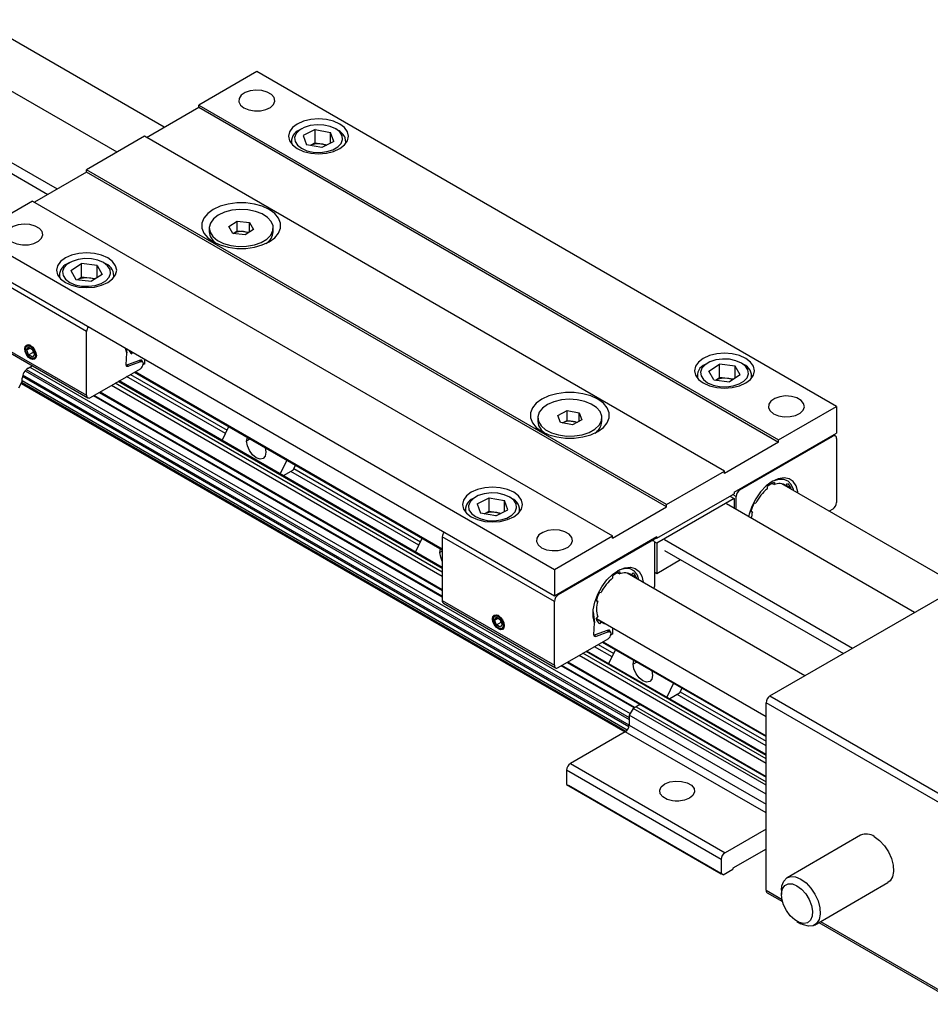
# Model space of a CAD drawing. Header units: millimetres. Extents: x 0 to 1397, y 0 to 1080.
# Tile 7 of 9: x 1216 to 1320, y 848 to 961. Entities that reach past the tile are written whole.
import ezdxf

# ---------------------------------------------------------------- set-up
doc = ezdxf.new("R2010")
doc.units = ezdxf.units.MM
doc.header["$LTSCALE"] = 5

msp = doc.modelspace()

# ---------------------------------------------------------------- linework, layer by layer
for p, q in [((1232.81, 948.279), (1128.985, 1008.216)), ((1227.432, 945.429), (1122.623, 1005.934)), ((1115.552, 1001.852), (1220.582, 941.22)), ((1115.552, 1000.627), (1219.521, 940.607)), ((1243.386, 954.64), (1236.757, 950.813)), ((1309.678, 916.371), (1243.386, 954.64)), ((1230.791, 947.113), (1236.757, 950.558)), ((1236.757, 950.558), (1236.757, 950.813)), ((1236.757, 950.813), (1303.048, 912.544)), ((1236.757, 950.558), (1303.048, 912.289)), ((1248.512, 948.108), (1248.247, 947.955)), ((1250.081, 948.022), (1248.714, 947.316)), ((1250.081, 948.022), (1251.824, 947.692)), ((1250.081, 946.491), (1250.081, 948.022)), ((1252.201, 946.656), (1251.824, 947.692)), ((1251.824, 946.461), (1251.824, 947.692)), ((1252.667, 947.955), (1252.402, 948.108)), ((1230.57, 947.241), (1223.941, 943.414)), ((1296.861, 908.972), (1230.57, 947.241)), ((1247.332, 946.68), (1247.332, 946.414)), ((1248.714, 947.316), (1249.091, 946.279)), ((1252.201, 946.656), (1250.834, 945.949)), ((1253.582, 946.414), (1253.582, 946.68)), ((1250.834, 945.949), (1249.091, 946.279)), ((1250.081, 946.491), (1249.515, 946.199)), ((1250.081, 946.491), (1250.952, 946.326)), ((1250.952, 946.326), (1251.399, 946.242)), ((1223.941, 943.159), (1217.975, 939.715)), ((1290.232, 905.145), (1223.941, 943.414)), ((1223.941, 943.159), (1223.941, 943.414)), ((1290.232, 904.89), (1223.941, 943.159)), ((1217.754, 939.842), (1211.125, 936.015)), ((1217.754, 939.842), (1284.045, 901.573)), ((1240.206, 936.936), (1241.169, 937.557)), ((1241.169, 937.557), (1242.581, 937.386)), ((1241.169, 936.434), (1241.169, 937.557)), ((1237.962, 936.765), (1237.962, 936.321)), ((1240.656, 936.145), (1240.206, 936.936)), ((1240.709, 936.138), (1241.169, 936.434)), ((1241.169, 936.434), (1241.875, 936.349)), ((1243.031, 936.594), (1242.068, 935.974)), ((1242.581, 937.386), (1243.031, 936.594)), ((1242.581, 936.304), (1242.581, 937.386)), ((1245.275, 936.321), (1245.275, 936.765)), ((1211.125, 936.015), (1277.416, 897.746)), ((1242.068, 935.974), (1240.656, 936.145)), ((1241.875, 936.349), (1242.528, 936.27)), ((1277.416, 894.684), (1211.125, 932.953)), ((1223.941, 924.942), (1211.125, 932.341)), ((1221.996, 932.801), (1221.731, 932.647)), ((1222.145, 931.896), (1223.369, 932.685)), ((1222.145, 931.896), (1222.717, 930.889)), ((1225.165, 932.467), (1223.369, 932.685)), ((1223.369, 931.154), (1223.369, 932.685)), ((1225.165, 932.467), (1225.736, 931.461)), ((1225.165, 931.092), (1225.165, 932.467)), ((1226.151, 932.647), (1225.886, 932.801)), ((1220.816, 931.372), (1220.816, 931.107)), ((1222.717, 930.889), (1224.513, 930.672)), ((1222.921, 930.865), (1223.369, 931.154)), ((1224.267, 931.045), (1223.369, 931.154)), ((1224.961, 930.961), (1224.267, 931.045)), ((1225.736, 931.461), (1224.513, 930.672)), ((1227.066, 931.107), (1227.066, 931.372)), ((1211.125, 925.043), (1223.941, 917.644)), ((1211.254, 924.757), (1224.07, 917.358)), ((1223.941, 917.644), (1223.941, 924.942)), ((1216.958, 922.951), (1216.958, 922.9)), ((1217.091, 922.824), (1217.312, 923.138)), ((1217.091, 922.824), (1217.474, 923.045)), ((1217.312, 923.138), (1217.754, 922.883)), ((1217.872, 922.577), (1217.753, 922.883)), ((1217.754, 922.883), (1217.975, 922.314)), ((1228.529, 922.49), (1228.401, 922.98)), ((1228.47, 922.94), (1228.529, 922.49)), ((1217.312, 922.254), (1217.091, 922.824)), ((1217.312, 922.254), (1217.872, 922.577)), ((1217.754, 921.999), (1217.312, 922.254)), ((1217.533, 921.905), (1217.577, 921.88)), ((1217.975, 922.314), (1217.754, 921.999)), ((1217.872, 922.577), (1217.872, 922.577)), ((1228.467, 921.125), (1228.529, 922.49)), ((1229.202, 922.517), (1229.095, 922.384)), ((1217.243, 920.744), (1217.724, 921.022)), ((1217.464, 920.871), (1286.075, 881.263)), ((1224.383, 917.389), (1230.084, 920.68)), ((1228.467, 921.131), (1228.611, 921.118)), ((1228.468, 921.099), (1228.725, 920.95)), ((1229.99, 921.633), (1228.611, 921.118)), ((1230.117, 921.47), (1228.725, 920.95)), ((1229.99, 921.633), (1230.191, 921.517)), ((1230.053, 921.645), (1230.122, 921.67)), ((1230.327, 921.503), (1230.071, 921.651)), ((1230.08, 921.654), (1230.305, 921.524)), ((1230.117, 921.47), (1230.191, 921.517)), ((1230.253, 921.659), (1230.122, 921.67)), ((1230.305, 921.524), (1230.253, 921.659)), ((1230.305, 921.516), (1230.305, 921.524)), ((1230.614, 921.242), (1230.38, 921.107)), ((1230.393, 921.359), (1230.393, 921.216)), ((1230.614, 921.242), (1230.614, 921.702)), ((1294.916, 921.32), (1294.651, 921.167)), ((1295.066, 920.415), (1296.29, 921.204)), ((1298.085, 920.986), (1296.29, 921.204)), ((1296.29, 919.673), (1296.29, 921.204)), ((1298.657, 919.98), (1298.085, 920.986)), ((1298.085, 919.612), (1298.085, 920.986)), ((1299.071, 921.167), (1298.806, 921.32)), ((1216.58, 919.238), (1216.58, 919.596)), ((1285.939, 879.76), (1216.599, 919.789)), ((1285.964, 879.92), (1216.638, 919.941)), ((1216.914, 920.453), (1285.965, 880.591)), ((1217.051, 920.6), (1285.965, 880.816)), ((1239.809, 913.254), (1228.514, 919.774)), ((1228.956, 920.029), (1240.006, 913.651)), ((1229.417, 920.296), (1264.599, 899.986)), ((1229.509, 920.349), (1264.599, 900.091)), ((1293.736, 919.891), (1293.736, 919.626)), ((1295.637, 919.409), (1295.066, 920.415)), ((1295.841, 919.384), (1296.29, 919.673)), ((1297.187, 919.564), (1296.29, 919.673)), ((1297.881, 919.48), (1297.187, 919.564)), ((1298.657, 919.98), (1297.433, 919.191)), ((1299.986, 919.626), (1299.986, 919.891)), ((1216.58, 919.238), (1216.138, 918.473)), ((1216.446, 919.006), (1285.476, 879.156)), ((1285.565, 879.21), (1216.492, 919.085)), ((1285.734, 879.368), (1216.58, 919.289)), ((1264.599, 896.927), (1226.769, 918.767)), ((1264.599, 897.437), (1227.211, 919.022)), ((1264.599, 897.846), (1227.564, 919.226)), ((1264.599, 897.951), (1227.656, 919.279)), ((1295.637, 919.409), (1297.433, 919.191)), ((1264.599, 894.555), (1224.714, 917.58)), ((1264.599, 894.661), (1224.805, 917.633)), ((1225.395, 917.974), (1264.599, 895.342)), ((1225.487, 918.027), (1264.599, 895.447)), ((1303.048, 912.544), (1309.678, 916.371)), ((1309.678, 916.371), (1309.678, 913.309)), ((1275.527, 915.08), (1275.527, 914.636)), ((1277.812, 915.339), (1278.887, 915.895)), ((1278.108, 914.524), (1277.812, 915.339)), ((1278.887, 915.895), (1280.259, 915.635)), ((1278.887, 914.772), (1278.887, 915.895)), ((1280.259, 915.635), (1280.555, 914.82)), ((1280.259, 914.667), (1280.259, 915.635)), ((1282.84, 914.636), (1282.84, 915.08)), ((1239.428, 912.483), (1240.211, 914.065)), ((1275.527, 914.636), (1275.605, 914.202)), ((1279.48, 914.264), (1278.108, 914.524)), ((1278.326, 914.482), (1278.35, 914.494)), ((1278.35, 914.494), (1278.327, 914.482)), ((1278.35, 914.494), (1278.887, 914.772)), ((1278.887, 914.772), (1279.573, 914.643)), ((1280.555, 914.82), (1279.48, 914.264)), ((1279.573, 914.643), (1280.041, 914.554)), ((1242.235, 912.415), (1242.317, 912.849)), ((1297.966, 906.548), (1309.678, 913.309)), ((1298.629, 906.828), (1309.236, 912.951)), ((1309.147, 913.002), (1309.236, 912.951)), ((1309.548, 912.982), (1309.33, 913.108)), ((1242.652, 912.656), (1242.235, 912.415)), ((1244.362, 911.67), (1244.445, 911.139)), ((1303.048, 912.289), (1296.861, 908.717)), ((1303.048, 912.289), (1303.048, 912.544)), ((1309.678, 912.696), (1309.678, 905.398)), ((1246.84, 910.238), (1246.057, 908.656)), ((1247.538, 909.098), (1247.822, 909.671)), ((1247.538, 909.098), (1246.415, 908.449)), ((1261.906, 900.497), (1247.273, 908.945)), ((1247.617, 909.257), (1262.103, 900.894)), ((1290.232, 905.145), (1296.861, 908.972)), ((1296.861, 908.717), (1296.861, 908.972)), ((1301.767, 906.966), (1301.767, 907.225)), ((1302.31, 907.571), (1302.562, 907.425)), ((1302.562, 907.684), (1302.562, 907.425)), ((1323.738, 895.788), (1303.413, 907.521)), ((1303.887, 907.307), (1303.618, 907.462)), ((1303.887, 907.307), (1304.081, 907.548)), ((1304.479, 906.982), (1303.896, 907.318)), ((1268.4, 906.012), (1268.135, 905.859)), ((1272.555, 905.859), (1272.29, 906.012)), ((1289.127, 901.292), (1297.966, 906.395)), ((1297.48, 906.114), (1297.966, 905.833)), ((1298.187, 906.063), (1297.789, 906.293)), ((1297.966, 906.548), (1297.966, 906.395)), ((1298.187, 904.583), (1298.187, 906.063)), ((1298.541, 906.879), (1298.629, 906.828)), ((1304.479, 906.982), (1304.437, 906.93)), ((1268.602, 905.22), (1269.968, 905.926)), ((1268.602, 905.22), (1268.978, 904.183)), ((1269.968, 905.926), (1271.711, 905.596)), ((1269.968, 904.395), (1269.968, 905.926)), ((1272.088, 904.56), (1271.711, 905.596)), ((1271.711, 904.365), (1271.711, 905.596)), ((1284.045, 901.318), (1290.232, 904.89)), ((1297.966, 905.833), (1289.127, 900.731)), ((1290.232, 904.89), (1290.232, 905.145)), ((1318.58, 892.811), (1297.082, 905.221)), ((1297.966, 905.833), (1297.966, 904.711)), ((1300.248, 905.335), (1300.442, 905.318)), ((1267.22, 904.584), (1267.22, 904.318)), ((1270.721, 903.853), (1268.978, 904.183)), ((1269.403, 904.103), (1269.968, 904.395)), ((1269.968, 904.395), (1270.84, 904.23)), ((1270.721, 903.853), (1272.088, 904.56)), ((1270.84, 904.23), (1271.287, 904.146)), ((1273.47, 904.318), (1273.47, 904.584)), ((1300.044, 904.293), (1299.85, 904.31)), ((1300.044, 904.293), (1299.873, 904.391)), ((1309.236, 904.633), (1308.826, 904.396)), ((1277.416, 897.746), (1284.045, 901.573)), ((1284.045, 901.318), (1284.045, 901.573)), ((1302.052, 883.269), (1333.872, 901.638)), ((1261.525, 899.726), (1262.308, 901.309)), ((1277.416, 894.072), (1264.599, 901.471)), ((1264.599, 901.471), (1264.599, 894.173)), ((1289.127, 901.445), (1277.416, 894.684)), ((1288.464, 900.96), (1277.858, 894.837)), ((1288.464, 900.96), (1288.376, 901.011)), ((1288.777, 900.991), (1288.559, 901.117)), ((1288.603, 901.092), (1289.039, 901.343)), ((1289.127, 900.731), (1288.875, 900.876)), ((1288.906, 895.959), (1288.906, 900.705)), ((1288.995, 901.369), (1289.127, 901.292)), ((1289.127, 901.445), (1289.127, 901.292)), ((1289.127, 900.731), (1289.127, 897.286)), ((1290.011, 901.139), (1311.509, 888.728)), ((1264.332, 899.659), (1264.414, 900.093)), ((1264.599, 899.813), (1264.332, 899.659)), ((1290.011, 899.914), (1310.448, 888.116)), ((1289.127, 897.286), (1291.845, 898.855)), ((1277.416, 897.746), (1277.416, 894.684)), ((1284.089, 896.761), (1284.089, 897.02)), ((1284.633, 897.365), (1284.885, 897.22)), ((1284.885, 897.479), (1284.885, 897.22)), ((1306.06, 885.583), (1285.735, 897.316)), ((1286.209, 897.101), (1285.94, 897.257)), ((1286.209, 897.101), (1286.403, 897.343)), ((1286.801, 896.777), (1286.219, 897.113)), ((1288.906, 897.413), (1289.127, 897.286)), ((1286.801, 896.777), (1286.759, 896.725)), ((1277.858, 894.837), (1277.769, 894.888)), ((1282.57, 895.13), (1282.764, 895.113)), ((1264.599, 894.173), (1277.416, 886.774)), ((1264.729, 893.887), (1277.545, 886.488)), ((1277.416, 886.774), (1277.416, 894.072)), ((1282.367, 894.088), (1282.173, 894.105)), ((1282.367, 894.088), (1282.196, 894.186)), ((1281.835, 892.898), (1282.004, 891.62)), ((1270.433, 892.081), (1270.433, 892.03)), ((1270.566, 891.953), (1270.787, 892.268)), ((1270.566, 891.953), (1270.948, 892.174)), ((1270.787, 891.384), (1270.566, 891.953)), ((1270.787, 892.268), (1271.229, 892.013)), ((1270.787, 891.384), (1271.347, 891.707)), ((1271.229, 891.129), (1270.787, 891.384)), ((1271.347, 891.707), (1271.228, 892.013)), ((1271.229, 892.013), (1271.45, 891.443)), ((1271.45, 891.443), (1271.229, 891.129)), ((1271.347, 891.707), (1271.347, 891.707)), ((1281.942, 890.254), (1282.004, 891.62)), ((1282.173, 892.08), (1282.367, 892.321)), ((1282.764, 891.755), (1282.182, 892.092)), ((1282.214, 892.132), (1301.61, 880.935)), ((1282.764, 891.755), (1282.57, 891.514)), ((1271.008, 891.035), (1271.052, 891.009)), ((1281.942, 890.26), (1282.086, 890.247)), ((1283.465, 890.762), (1282.086, 890.247)), ((1283.592, 890.6), (1282.2, 890.08)), ((1283.465, 890.762), (1283.666, 890.646)), ((1283.528, 890.774), (1283.597, 890.8)), ((1283.802, 890.633), (1283.546, 890.781)), ((1283.555, 890.784), (1283.78, 890.654)), ((1283.592, 890.6), (1283.666, 890.646)), ((1283.728, 890.788), (1283.597, 890.8)), ((1283.78, 890.654), (1283.728, 890.788)), ((1283.78, 890.646), (1283.78, 890.654)), ((1284.089, 890.371), (1283.855, 890.236)), ((1283.868, 890.489), (1283.868, 890.346)), ((1284.089, 890.371), (1284.089, 891.05)), ((1277.858, 886.519), (1283.559, 889.81)), ((1281.943, 890.229), (1282.2, 890.08)), ((1282.431, 889.159), (1284.2, 888.138)), ((1282.892, 889.425), (1301.61, 878.62)), ((1282.984, 889.478), (1301.61, 878.726)), ((1301.61, 876.072), (1280.685, 888.151)), ((1301.61, 876.48), (1281.039, 888.355)), ((1301.61, 876.586), (1281.131, 888.408)), ((1284.003, 887.741), (1281.989, 888.904)), ((1283.622, 886.97), (1284.405, 888.552)), ((1278.87, 887.103), (1301.61, 873.976)), ((1278.962, 887.156), (1301.61, 874.082)), ((1301.61, 875.562), (1280.243, 887.896)), ((1286.429, 886.902), (1286.511, 887.336)), ((1286.846, 887.143), (1286.429, 886.902)), ((1286.518, 881.902), (1278.189, 886.71)), ((1286.61, 881.954), (1278.28, 886.763)), ((1288.556, 886.158), (1288.639, 885.627)), ((1291.034, 884.725), (1290.251, 883.143)), ((1291.732, 883.585), (1290.609, 882.936)), ((1291.732, 883.585), (1292.016, 884.158)), ((1291.811, 883.744), (1301.61, 878.087)), ((1301.61, 877.577), (1291.467, 883.432)), ((1323.707, 869.747), (1301.61, 882.504)), ((1301.61, 861.069), (1301.61, 882.504)), ((1302.052, 883.269), (1324.149, 870.513)), ((1286.407, 881.837), (1285.965, 881.072)), ((1286.752, 882.036), (1286.407, 881.837)), ((1301.61, 873.061), (1286.407, 881.837)), ((1286.752, 882.036), (1301.61, 873.459)), ((1301.61, 872.04), (1285.965, 881.072)), ((1285.965, 881.072), (1285.965, 879.949)), ((1285.523, 879.184), (1279.248, 875.561)), ((1301.61, 869.897), (1285.523, 879.184)), ((1285.965, 879.949), (1301.61, 870.918)), ((1296.483, 864.59), (1278.806, 874.795)), ((1278.806, 874.795), (1278.806, 873.162)), ((1279.248, 875.561), (1296.925, 865.356)), ((1278.806, 873.162), (1296.483, 862.957)), ((1278.806, 873.162), (1279.027, 873.035)), ((1296.704, 862.83), (1279.027, 873.035)), ((1301.61, 868.06), (1296.925, 865.356)), ((1312.422, 867.349), (1304.025, 862.502)), ((1301.61, 865.764), (1297.809, 863.57)), ((1296.483, 864.59), (1296.483, 862.957)), ((1296.704, 862.83), (1297.809, 863.467)), ((1297.809, 863.57), (1297.809, 863.467)), ((1296.704, 862.83), (1296.483, 862.957)), ((1301.61, 861.069), (1303.434, 860.016)), ((1303.378, 861.071), (1303.378, 860.561)), ((1307.15, 857.089), (1315.547, 861.936)), ((1301.739, 860.783), (1303.492, 859.771)), ((1305.145, 857.499), (1305.587, 857.244)), ((1307.644, 857.374), (1323.836, 848.027)), ((1307.827, 857.48), (1323.707, 848.313))]:
    msp.add_line(p, q)
at = {"flags": 128}
for points in [[(1241.928, 950.481), (1242.48, 950.253), (1243.131, 950.142), (1243.81, 950.158), (1244.442, 950.3), (1244.96, 950.554), (1245.308, 950.89), (1245.447, 951.274), (1245.363, 951.663), (1245.065, 952.015), (1244.585, 952.292), (1243.975, 952.464), (1243.301, 952.513), (1242.637, 952.432), (1242.053, 952.232), (1241.614, 951.933), (1241.368, 951.567), (1241.34, 951.176), (1241.533, 950.8), (1241.928, 950.481)], [(1248.027, 945.838), (1248.739, 945.522), (1249.568, 945.324), (1250.457, 945.257), (1251.347, 945.324), (1252.176, 945.522), (1252.888, 945.838), (1253.434, 946.249), (1253.778, 946.727), (1253.895, 947.241), (1253.778, 947.755), (1253.434, 948.233), (1252.888, 948.644), (1252.176, 948.96), (1251.347, 949.158), (1250.457, 949.225), (1249.568, 949.158), (1248.739, 948.96), (1248.027, 948.644), (1247.48, 948.233), (1247.137, 947.755), (1247.02, 947.241), (1247.137, 946.727), (1247.48, 946.249), (1248.027, 945.838)], [(1253.149, 947.312), (1252.881, 947.736), (1252.416, 948.1), (1251.793, 948.373), (1251.062, 948.535), (1250.282, 948.57), (1249.516, 948.477), (1248.826, 948.264), (1248.268, 947.947), (1247.888, 947.552), (1247.716, 947.111), (1247.766, 946.66), (1248.034, 946.236), (1248.498, 945.872), (1249.121, 945.598), (1249.853, 945.437), (1250.633, 945.402), (1251.399, 945.494), (1252.089, 945.708), (1252.646, 946.025), (1253.027, 946.42), (1253.199, 946.861), (1253.149, 947.312)], [(1253.53, 946.352), (1253.575, 946.56), (1253.516, 947.05)], [(1238.414, 935.186), (1239.208, 934.821), (1240.122, 934.567), (1241.111, 934.437), (1242.126, 934.437), (1243.115, 934.567), (1244.029, 934.821), (1244.823, 935.186), (1245.455, 935.644), (1245.895, 936.172), (1246.121, 936.743), (1246.121, 937.329), (1245.895, 937.9), (1245.455, 938.428), (1244.823, 938.886), (1244.029, 939.251), (1243.115, 939.505), (1242.126, 939.635), (1241.111, 939.635), (1240.122, 939.505), (1239.208, 939.251), (1238.414, 938.886), (1237.782, 938.428), (1237.342, 937.9), (1237.116, 937.329), (1237.116, 936.743), (1237.342, 936.172), (1237.782, 935.644), (1238.414, 935.186)], [(1242.369, 938.831), (1241.455, 938.874), (1240.552, 938.784), (1239.716, 938.568), (1238.999, 938.238), (1238.447, 937.816), (1238.094, 937.327), (1237.963, 936.804), (1238.061, 936.278), (1238.383, 935.782), (1238.908, 935.349), (1239.604, 935.004), (1240.426, 934.77), (1241.323, 934.662), (1242.238, 934.685), (1243.115, 934.84), (1243.897, 935.115), (1244.537, 935.494), (1244.993, 935.953), (1245.237, 936.463), (1245.254, 936.992), (1245.042, 937.507), (1244.615, 937.975), (1244, 938.367), (1243.235, 938.659), (1242.369, 938.831)], [(1215.411, 935.174), (1215.964, 934.946), (1216.615, 934.834), (1217.293, 934.85), (1217.926, 934.993), (1218.444, 935.246), (1218.791, 935.583), (1218.931, 935.966), (1218.847, 936.355), (1218.548, 936.707), (1218.068, 936.984), (1217.458, 937.157), (1216.785, 937.205), (1216.12, 937.125), (1215.537, 936.924), (1215.098, 936.625), (1214.851, 936.26), (1214.823, 935.868), (1215.017, 935.492), (1215.411, 935.174)], [(1221.51, 930.53), (1222.222, 930.215), (1223.051, 930.017), (1223.941, 929.949), (1224.831, 930.017), (1225.66, 930.215), (1226.372, 930.53), (1226.918, 930.941), (1227.261, 931.42), (1227.378, 931.933), (1227.261, 932.447), (1226.918, 932.926), (1226.372, 933.337), (1225.66, 933.652), (1224.831, 933.85), (1223.941, 933.918), (1223.051, 933.85), (1222.222, 933.652), (1221.51, 933.337), (1220.964, 932.926), (1220.62, 932.447), (1220.503, 931.933), (1220.62, 931.42), (1220.964, 930.941), (1221.51, 930.53)], [(1224.505, 933.232), (1223.724, 933.261), (1222.96, 933.161), (1222.276, 932.942), (1221.727, 932.62), (1221.357, 932.222), (1221.196, 931.78), (1221.258, 931.329), (1221.537, 930.907), (1222.011, 930.547), (1222.641, 930.279), (1223.376, 930.124), (1224.158, 930.096), (1224.921, 930.195), (1225.605, 930.415), (1226.155, 930.736), (1226.525, 931.135), (1226.685, 931.577), (1226.624, 932.027), (1226.344, 932.449), (1225.871, 932.809), (1225.241, 933.077), (1224.505, 933.232)], [(1217.533, 923.334), (1217.786, 923.129), (1218.001, 922.839), (1218.145, 922.508), (1218.196, 922.186), (1218.145, 921.922), (1218.001, 921.757), (1217.786, 921.715), (1217.533, 921.803), (1217.279, 922.008), (1217.064, 922.298), (1216.92, 922.629), (1216.87, 922.951), (1216.92, 923.215), (1217.064, 923.381), (1217.279, 923.422), (1217.533, 923.334)], [(1217.555, 923.321), (1217.34, 923.391), (1217.139, 923.352), (1217.005, 923.198), (1216.958, 922.951)], [(1217.533, 921.905), (1217.313, 922.083), (1217.126, 922.334), (1217.002, 922.621), (1216.958, 922.9), (1217.002, 923.129), (1217.126, 923.272), (1217.313, 923.308), (1217.533, 923.232), (1217.753, 923.055), (1217.939, 922.803), (1218.063, 922.516), (1218.107, 922.237), (1218.063, 922.008), (1217.939, 921.865), (1217.753, 921.829), (1217.533, 921.905)], [(1217.577, 921.88), (1217.577, 921.88), (1217.814, 921.797), (1218.014, 921.836), (1218.148, 921.991), (1218.195, 922.212)], [(1294.431, 919.049), (1295.142, 918.734), (1295.972, 918.536), (1296.861, 918.468), (1297.751, 918.536), (1298.58, 918.734), (1299.292, 919.049), (1299.838, 919.46), (1300.182, 919.939), (1300.299, 920.453), (1300.182, 920.966), (1299.838, 921.445), (1299.292, 921.856), (1298.58, 922.171), (1297.751, 922.369), (1296.861, 922.437), (1295.972, 922.369), (1295.142, 922.171), (1294.431, 921.856), (1293.884, 921.445), (1293.541, 920.966), (1293.424, 920.453), (1293.541, 919.939), (1293.884, 919.46), (1294.431, 919.049)], [(1296.297, 918.644), (1297.078, 918.615), (1297.842, 918.714), (1298.526, 918.934), (1299.075, 919.256), (1299.445, 919.654), (1299.606, 920.096), (1299.544, 920.547), (1299.265, 920.969), (1298.791, 921.328), (1298.161, 921.597), (1297.426, 921.751), (1296.644, 921.78), (1295.881, 921.681), (1295.197, 921.461), (1294.647, 921.139), (1294.277, 920.741), (1294.117, 920.299), (1294.179, 919.848), (1294.458, 919.426), (1294.931, 919.067), (1295.561, 918.798), (1296.297, 918.644)], [(1228.725, 920.95), (1228.674, 920.931), (1228.625, 920.925), (1228.581, 920.93), (1228.542, 920.948), (1228.51, 920.978), (1228.487, 921.018), (1228.472, 921.068), (1228.467, 921.125)], [(1275.979, 913.5), (1276.773, 913.135), (1277.687, 912.881), (1278.676, 912.751), (1279.691, 912.751), (1280.68, 912.881), (1281.594, 913.135), (1282.388, 913.5), (1283.02, 913.958), (1283.461, 914.486), (1283.686, 915.057), (1283.686, 915.643), (1283.461, 916.214), (1283.02, 916.742), (1282.388, 917.2), (1281.594, 917.565), (1280.68, 917.819), (1279.691, 917.949), (1278.676, 917.949), (1277.687, 917.819), (1276.773, 917.565), (1275.979, 917.2), (1275.347, 916.742), (1274.907, 916.214), (1274.681, 915.643), (1274.681, 915.057), (1274.907, 914.486), (1275.347, 913.958), (1275.979, 913.5)], [(1302.474, 915.529), (1303.026, 915.301), (1303.677, 915.189), (1304.356, 915.205), (1304.988, 915.348), (1305.506, 915.601), (1305.854, 915.938), (1305.993, 916.321), (1305.909, 916.71), (1305.611, 917.062), (1305.131, 917.34), (1304.521, 917.512), (1303.847, 917.56), (1303.183, 917.48), (1302.599, 917.279), (1302.16, 916.98), (1301.914, 916.615), (1301.886, 916.223), (1302.079, 915.848), (1302.474, 915.529)], [(1275.605, 914.646), (1275.904, 914.146), (1276.409, 913.705), (1277.089, 913.35), (1277.9, 913.103), (1278.791, 912.981), (1279.708, 912.991), (1280.591, 913.132), (1281.386, 913.395), (1282.043, 913.764), (1282.52, 914.216), (1282.787, 914.722), (1282.828, 915.25), (1282.64, 915.768), (1282.234, 916.243), (1281.638, 916.644), (1280.886, 916.947), (1280.028, 917.133), (1279.117, 917.19), (1278.21, 917.114), (1277.364, 916.91), (1276.633, 916.592), (1276.061, 916.178), (1275.686, 915.695), (1275.531, 915.174), (1275.605, 914.646)], [(1275.605, 914.202), (1275.904, 913.702), (1276.322, 913.322)], [(1244.445, 911.139), (1244.361, 910.7), (1244.121, 910.424), (1243.763, 910.354), (1243.34, 910.501), (1242.917, 910.843), (1242.559, 911.326), (1242.319, 911.878), (1242.235, 912.415)], [(1267.914, 903.742), (1268.626, 903.426), (1269.455, 903.228), (1270.345, 903.161), (1271.234, 903.228), (1272.063, 903.426), (1272.775, 903.742), (1273.322, 904.153), (1273.665, 904.631), (1273.782, 905.145), (1273.665, 905.659), (1273.322, 906.137), (1272.775, 906.548), (1272.063, 906.864), (1271.234, 907.062), (1270.345, 907.129), (1269.455, 907.062), (1268.626, 906.864), (1267.914, 906.548), (1267.368, 906.137), (1267.024, 905.659), (1266.907, 905.145), (1267.024, 904.631), (1267.368, 904.153), (1267.914, 903.742)], [(1305.246, 906.463), (1305.23, 906.611), (1305.051, 907.282), (1304.716, 907.791), (1304.245, 908.108), (1303.665, 908.215), (1303.011, 908.105), (1302.32, 907.785), (1301.633, 907.273), (1300.99, 906.6), (1300.429, 905.805), (1299.981, 904.934), (1299.674, 904.038), (1299.61, 903.761)], [(1304.763, 906.742), (1304.736, 906.866), (1304.5, 907.432), (1304.122, 907.829), (1303.626, 908.032), (1303.042, 908.029), (1302.404, 907.821), (1302.272, 907.755)], [(1267.653, 904.564), (1267.921, 904.139), (1268.386, 903.776), (1269.009, 903.502), (1269.74, 903.341), (1270.52, 903.306), (1271.286, 903.398), (1271.976, 903.612), (1272.534, 903.929), (1272.914, 904.324), (1273.086, 904.765), (1273.036, 905.216), (1272.768, 905.64), (1272.304, 906.004), (1271.681, 906.277), (1270.949, 906.439), (1270.169, 906.474), (1269.403, 906.381), (1268.713, 906.168), (1268.156, 905.851), (1267.775, 905.456), (1267.603, 905.015), (1267.653, 904.564)], [(1275.957, 900.221), (1276.51, 899.993), (1277.161, 899.881), (1277.839, 899.898), (1278.472, 900.04), (1278.99, 900.293), (1279.337, 900.63), (1279.477, 901.014), (1279.393, 901.403), (1279.094, 901.755), (1278.614, 902.032), (1278.004, 902.204), (1277.331, 902.253), (1276.666, 902.172), (1276.083, 901.972), (1275.644, 901.672), (1275.397, 901.307), (1275.369, 900.916), (1275.563, 900.54), (1275.957, 900.221)], [(1264.599, 898.672), (1264.416, 899.122), (1264.332, 899.659)], [(1282.004, 891.62), (1281.85, 892.313), (1281.863, 893.122), (1282.043, 894), (1282.377, 894.895), (1282.848, 895.756), (1283.428, 896.532), (1284.082, 897.177), (1284.773, 897.655), (1285.46, 897.936), (1286.103, 898.006), (1286.665, 897.859), (1287.112, 897.504), (1287.419, 896.963), (1287.568, 896.266), (1287.568, 896.258)], [(1287.086, 896.536), (1286.9, 897.091), (1286.558, 897.536), (1286.091, 897.793), (1285.527, 897.845), (1284.9, 897.691), (1284.595, 897.55)], [(1271.008, 892.464), (1271.261, 892.259), (1271.476, 891.969), (1271.62, 891.638), (1271.671, 891.316), (1271.62, 891.052), (1271.476, 890.886), (1271.261, 890.845), (1271.008, 890.933), (1270.754, 891.137), (1270.539, 891.428), (1270.395, 891.759), (1270.345, 892.081), (1270.395, 892.345), (1270.539, 892.51), (1270.754, 892.552), (1271.008, 892.464)], [(1271.03, 892.45), (1270.815, 892.52), (1270.614, 892.481), (1270.48, 892.327), (1270.433, 892.081)], [(1271.008, 891.035), (1270.788, 891.212), (1270.601, 891.464), (1270.477, 891.751), (1270.433, 892.03), (1270.477, 892.259), (1270.601, 892.402), (1270.788, 892.438), (1271.008, 892.362), (1271.227, 892.184), (1271.414, 891.933), (1271.538, 891.646), (1271.582, 891.367), (1271.538, 891.138), (1271.414, 890.995), (1271.227, 890.958), (1271.008, 891.035)], [(1271.052, 891.009), (1271.052, 891.009), (1271.289, 890.927), (1271.489, 890.966), (1271.623, 891.12), (1271.67, 891.342)], [(1282.2, 890.08), (1282.149, 890.061), (1282.1, 890.054), (1282.056, 890.06), (1282.017, 890.078), (1281.985, 890.108), (1281.961, 890.148), (1281.947, 890.197), (1281.942, 890.254)], [(1288.639, 885.627), (1288.555, 885.187), (1288.315, 884.911), (1287.957, 884.842), (1287.534, 884.989), (1287.111, 885.33), (1286.753, 885.813), (1286.513, 886.365), (1286.429, 886.902)], [(1290.031, 873.214), (1290.6, 873.444), (1291.271, 873.547), (1291.963, 873.513), (1292.592, 873.343), (1293.084, 873.06), (1293.377, 872.696), (1293.438, 872.297), (1293.258, 871.909), (1292.859, 871.581), (1292.29, 871.351), (1291.62, 871.247), (1290.928, 871.282), (1290.298, 871.452), (1289.807, 871.735), (1289.513, 872.098), (1289.453, 872.498), (1289.633, 872.885), (1290.031, 873.214)], [(1291.654, 871.249), (1291.271, 871.251), (1291.236, 871.249)], [(1313.984, 867.195), (1314.58, 866.756), (1315.132, 866.16), (1315.599, 865.452), (1315.946, 864.684), (1316.148, 863.913), (1316.189, 863.196), (1316.066, 862.586), (1315.79, 862.129), (1315.547, 861.936)], [(1303.378, 861.071), (1303.424, 861.564), (1303.625, 862.102), (1303.972, 862.469), (1304.439, 862.638), (1304.991, 862.597), (1305.587, 862.347)], [(1305.587, 862.347), (1306.184, 861.908), (1306.735, 861.313), (1307.202, 860.605), (1307.549, 859.837), (1307.751, 859.066), (1307.792, 858.349), (1307.669, 857.739), (1307.393, 857.282), (1306.982, 857.011), (1306.468, 856.947), (1305.888, 857.094), (1305.587, 857.244)], [(1305.145, 861.582), (1305.666, 861.19), (1306.141, 860.652), (1306.528, 860.015), (1306.791, 859.336), (1306.908, 858.675), (1306.869, 858.091), (1306.676, 857.636), (1306.348, 857.35), (1305.912, 857.258), (1305.409, 857.37), (1304.882, 857.674), (1304.378, 858.144), (1303.943, 858.738), (1303.614, 859.403), (1303.422, 860.081), (1303.383, 860.711), (1303.5, 861.236), (1303.763, 861.611), (1304.15, 861.802), (1304.624, 861.792), (1305.145, 861.582)]]:
    msp.add_lwpolyline(points, dxfattribs=at)
for centre, radius, start, end in [((1248.799, 946.624), 1.44, 112.51184, 190.91852), ((1251.737, 946.233), 1.957, 24.66735, 61.62303), ((1250.459, 943.819), 2.555, 78.87112, 111.45975), ((1250.556, 944.173), 2.189, 68.82724, 79.57881), ((1239.655, 936.448), 1.697, 184.27715, 238.04617), ((1241.609, 934.494), 1.874, 81.8339, 118.67323), ((1241.685, 934.619), 1.74, 65.14367, 83.72842), ((1243.544, 936.471), 1.737, 302.62223, 355.05445), ((1222.25, 931.334), 1.412, 111.5728, 191.85756), ((1225.637, 931.337), 1.408, 347.98425, 68.58539), ((1223.932, 928.599), 2.469, 82.20354, 113.57006), ((1224.014, 928.791), 2.268, 68.11302, 83.59914), ((1224.885, 924.901), 0.945, 144.29615, 177.48976), ((1229.963, 923.406), 1.34, 209.07904, 229.65015), ((1218.02, 919.53), 1.441, 122.60548, 177.39452), ((1230.052, 921.473), 0.171, 89.51528, 111.39881), ((1229.722, 921.247), 0.672, 302.60548, 357.39452), ((1229.925, 923.567), 2.105, 275.24982, 281.11507), ((1230.235, 921.374), 0.159, 354.58528, 52.99685), ((1295.167, 919.855), 1.409, 111.47135, 191.95901), ((1298.505, 919.828), 1.454, 349.50554, 67.0641), ((1296.852, 917.118), 2.469, 82.20354, 113.57006), ((1296.934, 917.311), 2.268, 68.11302, 83.59914), ((1224.21, 917.601), 0.273, 170.78596, 309.20329), ((1279.186, 912.713), 1.968, 78.65842, 115.14544), ((1279.274, 912.998), 1.671, 65.38773, 79.69698), ((1281.191, 914.736), 1.651, 301.14422, 356.53245), ((1309.408, 912.74), 0.273, 350.78596, 129.20329), ((1303.793, 904.634), 3.289, 111.96977, 128.02486), ((1303.121, 906.212), 1.336, 55.03427, 114.74667), ((1303.152, 906.472), 1.422, 21.02214, 49.17925), ((1299.147, 906.019), 0.961, 122.60548, 177.39452), ((1304.944, 903.056), 5.038, 129.09259, 153.31827), ((1268.686, 904.528), 1.441, 112.51821, 190.91215), ((1272.001, 904.527), 1.442, 349.1476, 67.42204), ((1305.275, 902.795), 5.632, 153.19247, 164.39617), ((1308.718, 905.442), 0.961, 302.60548, 357.39452), ((1270.347, 901.723), 2.555, 78.87112, 111.45975), ((1270.444, 902.077), 2.189, 68.82724, 79.57881), ((1303.906, 903.254), 3.999, 164.94318, 175.28821), ((1265.532, 901.433), 0.933, 144.06523, 177.72068), ((1288.637, 900.749), 0.273, 350.78596, 129.20329), ((1286.115, 894.429), 3.289, 111.96977, 128.02486), ((1285.444, 896.007), 1.336, 55.03432, 114.74664), ((1285.474, 896.267), 1.422, 21.02193, 49.17939), ((1287.266, 892.851), 5.038, 129.09257, 153.31829), ((1288.014, 895.988), 0.892, 330.66746, 358.11211), ((1278.375, 894.028), 0.961, 122.60548, 177.39452), ((1287.597, 892.59), 5.632, 153.19253, 164.39609), ((1264.897, 894.135), 0.3, 172.74417, 235.94365), ((1285.194, 893.204), 2.962, 162.65221, 197.34779), ((1283.5, 892.59), 1.422, 201.02212, 229.17922), ((1283.438, 892.612), 1.09, 231.83021, 259.45097), ((1283.527, 890.603), 0.171, 89.51528, 111.39881), ((1283.196, 890.376), 0.672, 302.60548, 357.39452), ((1283.4, 892.696), 2.105, 275.24982, 281.11507), ((1283.71, 890.504), 0.159, 354.58528, 52.99685), ((1277.685, 886.73), 0.273, 170.78596, 309.20329), ((1302.569, 882.46), 0.961, 122.60548, 177.39452), ((1288.568, 878.918), 3.608, 111.62584, 120.21461), ((1285.006, 879.993), 0.961, 302.60548, 357.39452), ((1279.765, 874.752), 0.961, 122.60548, 177.39452), ((1313.071, 865.934), 1.557, 54.07057, 114.61897), ((1297.443, 864.547), 0.961, 122.60548, 177.39452), ((1301.907, 861.031), 0.3, 172.74417, 235.94365)]:
    msp.add_arc(centre, radius, start, end)
for points in [[(1230.191, 921.517), (1230.206, 921.523), (1230.237, 921.535), (1230.287, 921.524), (1230.318, 921.508), (1230.331, 921.501)], [(1283.666, 890.646), (1283.681, 890.652), (1283.712, 890.665), (1283.762, 890.654), (1283.793, 890.637), (1283.806, 890.631)]]:
    msp.add_open_spline(points, degree=3, knots=[0, 0, 0, 0, 0.3761408, 0.7520712, 1, 1, 1, 1])

doc.saveas('drawing.dxf')
